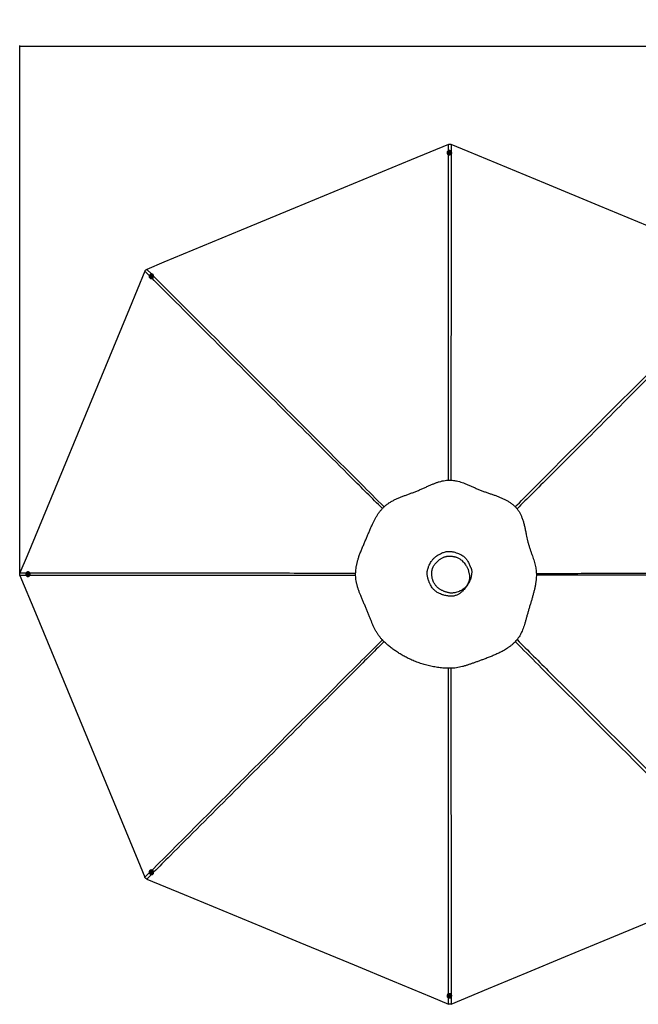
# Model space of a CAD drawing. Header units: millimetres. Extents: x 20 to 26059, y 28 to 17777.
# Tile 37 of 72: x 2197 to 7232, y 9764 to 17777. Entities that reach past the tile are written whole.
import ezdxf

# ---------------------------------------------------------------- set-up
doc = ezdxf.new("R2010")
doc.units = ezdxf.units.MM
doc.header["$LTSCALE"] = 2
doc.layers.add('COMPONENT_GEOMETRY', color=7, linetype='Continuous')
doc.styles.add('SLDTEXTSTYLE0', font='TXT', dxfattribs={"width": 0.75})
doc.dimstyles.new('SLDDIMSTYLE0', dxfattribs={"dimtxt": 150, "dimasz": 6.604, "dimexe": 0, "dimexo": 0.0625, "dimgap": 37.5, "dimtad": 0, "dimtih": 1, "dimtoh": 1, "dimdec": 0, "dimrnd": 1e-09, "dimzin": 12, "dimdsep": 46, "dimtxsty": 'SLDTEXTSTYLE0', "dimsah": 1, "dimcen": 0.09, "dimadec": 0, "dimazin": 3, "dimtfac": 1, "dimtdec": 0, "dimtofl": 0, "dimtmove": 0, "dimatfit": 3, "dimfxl": 1, "dimfrac": 2, "dimtolj": 1, "dimtzin": 12, "dimarcsym": 0})

# ---------------------------------------------------------------- blocks, each defined once
blk = doc.blocks.new('_D')
at = {"layer": 'COMPONENT_GEOMETRY', "color": 7}
for p, q in [((8742.9, 17777.2), (8697.2, 17777.2)), ((8697.2, 17777.2), (8697.2, 17539.1)), ((9454, 17777.2), (9499.7, 17777.2)), ((9499.7, 17777.2), (9499.7, 17539.1)), ((2197.2, 13286.2), (2197.2, 17567.6)), ((2197.2, 17561.2), (8621.2, 17561.2)), ((15999.8, 17561.2), (9575.8, 17561.2)), ((15999.8, 13309.5), (15999.8, 17567.6)), ((8697.2, 17539.1), (8742.9, 17539.1)), ((9499.7, 17539.1), (9454, 17539.1))]:
    blk.add_line(p, q, dxfattribs=at)
for points in [[(2197.2, 17561.2), (2203.8, 17560.2), (2203.8, 17562.2)], [(15999.8, 17561.2), (15993.1, 17562.2), (15993.1, 17560.2)]]:
    blk.add_solid(points, dxfattribs=at)
at = {"layer": 'COMPONENT_GEOMETRY', "color": 7, "char_height": 150, "attachment_point": 1, "style": 'SLDTEXTSTYLE0'}
for s, insert in [('22\'7.70"', (8742.9, 17732.5)), ('6901mm', (8689.3, 17508.1))]:
    blk.add_mtext(s, dxfattribs=dict(at, insert=insert))

msp = doc.modelspace()

# ---------------------------------------------------------------- linework, layer by layer
at = {"color": 8, "linetype": 'Continuous', "lineweight": 25}
for p, q in [((5686.46, 16710.32), (5686.45, 16762.15)), ((5707.69, 16762.15), (5707.68, 16706.57)), ((3251.76, 15694.73), (3216.3, 15730.18)), ((3231.32, 15745.2), (3268.67, 15707.83)), ((2199.35, 13275.05), (2249.62, 13275.04)), ((2249.46, 13253.82), (2199.35, 13253.81)), ((3216.3, 10798.68), (3251.71, 10834.08)), ((3268.66, 10821.02), (3231.32, 10783.67)), ((5686.45, 9766.72), (5686.46, 9818.51)), ((5707.68, 9822.34), (5707.69, 9766.72))]:
    msp.add_line(p, q, dxfattribs=at)
at = {"color": 7, "linetype": 'Continuous', "lineweight": 25}
for p, q in [((5675.42, 16695.07), (5675.41, 16693.66)), ((5684.72, 16695.33), (5684.72, 16695.03)), ((5690.77, 16697.46), (5692.74, 16700.07)), ((5692.26, 16694.59), (5690.77, 16697.46)), ((5691.16, 16696.72), (5691.75, 16697.51)), ((5691.75, 16697.51), (5692.74, 16698.81)), ((5695.71, 16694.33), (5692.26, 16694.59)), ((5692.74, 16700.07), (5696.19, 16699.81)), ((5692.74, 16698.81), (5692.74, 16700.07)), ((5692.74, 16698.81), (5694.46, 16698.68)), ((5694.46, 16698.68), (5696.19, 16698.55)), ((5697.68, 16696.94), (5695.71, 16694.33)), ((5696.19, 16699.81), (5697.68, 16696.94)), ((5696.19, 16698.55), (5696.19, 16699.81)), ((5696.19, 16698.55), (5696.93, 16697.12)), ((5696.93, 16697.12), (5697.29, 16696.43)), ((5703.72, 16694.94), (5703.72, 16695.25)), ((5713.01, 16693.49), (5713.02, 16694.9)), ((3255.12, 15676.95), (3256.11, 15675.95)), ((3261.5, 15683.72), (3261.71, 15683.5)), ((3263.82, 15692.74), (3266.44, 15695)), ((3264.27, 15689.51), (3263.82, 15692.74)), ((3264.7, 15691.86), (3263.82, 15692.74)), ((3267.35, 15688.53), (3264.27, 15689.51)), ((3264.7, 15691.86), (3266.01, 15692.99)), ((3264.93, 15690.24), (3264.7, 15691.86)), ((3265.07, 15689.25), (3264.93, 15690.24)), ((3266.01, 15692.99), (3267.33, 15694.11)), ((3266.44, 15695), (3269.52, 15694.02)), ((3267.33, 15694.11), (3266.44, 15695)), ((3267.33, 15694.11), (3268.87, 15693.63)), ((3269.97, 15690.79), (3267.35, 15688.53)), ((3268.87, 15693.63), (3269.61, 15693.39)), ((3269.52, 15694.02), (3269.97, 15690.79)), ((3275.19, 15696.9), (3274.98, 15697.11)), ((3282.78, 15702.45), (3281.79, 15703.45)), ((2258.59, 13262.95), (2258.85, 13266.4)), ((2261.2, 13260.98), (2258.59, 13262.95)), ((2259.85, 13262.95), (2258.59, 13262.95)), ((2258.85, 13266.4), (2261.72, 13267.88)), ((2260.1, 13266.4), (2258.85, 13266.4)), ((2259.85, 13262.95), (2259.98, 13264.68)), ((2261.15, 13261.96), (2259.85, 13262.95)), ((2259.98, 13264.68), (2260.1, 13266.4)), ((2260.1, 13266.4), (2261.54, 13267.14)), ((2261.95, 13261.36), (2261.15, 13261.96)), ((2264.07, 13262.46), (2261.2, 13260.98)), ((2261.54, 13267.14), (2262.23, 13267.5)), ((2261.72, 13267.88), (2264.33, 13265.91)), ((2263.67, 13273.93), (2263.36, 13273.93)), ((2263.36, 13254.93), (2263.67, 13254.93)), ((2265.07, 13283.23), (2263.67, 13283.23)), ((2263.67, 13245.63), (2265.07, 13245.63)), ((2264.33, 13265.91), (2264.07, 13262.46)), ((3256.11, 10852.91), (3255.12, 10851.92)), ((3261.71, 10845.36), (3261.5, 10845.14)), ((3263.66, 10836.65), (3264.64, 10839.72)), ((3264.54, 10837.54), (3263.66, 10836.65)), ((3265.91, 10834.02), (3263.66, 10836.65)), ((3264.54, 10837.54), (3265.03, 10839.07)), ((3265.67, 10836.22), (3264.54, 10837.54)), ((3264.64, 10839.72), (3267.88, 10840.17)), ((3265.03, 10839.07), (3265.26, 10839.81)), ((3266.8, 10834.91), (3265.67, 10836.22)), ((3266.8, 10834.91), (3265.91, 10834.02)), ((3269.15, 10834.47), (3265.91, 10834.02)), ((3268.42, 10835.14), (3266.8, 10834.91)), ((3267.88, 10840.17), (3270.14, 10837.55)), ((3269.41, 10835.28), (3268.42, 10835.14)), ((3270.14, 10837.55), (3269.15, 10834.47)), ((3274.98, 10831.75), (3275.19, 10831.97)), ((3281.79, 10825.41), (3282.78, 10826.41)), ((5675.41, 9835.21), (5675.42, 9833.8)), ((5684.72, 9833.84), (5684.72, 9833.53)), ((5690.77, 9831.92), (5692.75, 9834.53)), ((5692.25, 9829.06), (5690.77, 9831.92)), ((5691.51, 9831.75), (5691.16, 9832.43)), ((5692.25, 9830.31), (5691.51, 9831.75)), ((5692.25, 9830.31), (5692.25, 9829.06)), ((5693.97, 9830.18), (5692.25, 9830.31)), ((5695.7, 9828.8), (5692.25, 9829.06)), ((5692.75, 9834.53), (5696.2, 9834.27)), ((5695.7, 9830.05), (5693.97, 9830.18)), ((5697.68, 9831.41), (5695.7, 9828.8)), ((5696.69, 9831.36), (5695.7, 9830.05)), ((5695.7, 9830.05), (5695.7, 9828.8)), ((5696.2, 9834.27), (5697.68, 9831.41)), ((5697.29, 9832.16), (5696.69, 9831.36)), ((5703.72, 9833.62), (5703.72, 9833.92)), ((5713.02, 9833.96), (5713.01, 9835.37))]:
    msp.add_line(p, q, dxfattribs=at)
at = {"color": 7, "linetype": 'Continuous', "lineweight": 25, "flags": 128}
for points in [[(5686.45, 16762.15), (5381.86, 16635.98), (5067.79, 16505.89), (4753.71, 16375.79), (4439.63, 16245.7), (3999.6, 16063.43), (3685.53, 15933.34), (3371.45, 15803.24), (3231.32, 15745.2)], [(8160.96, 15745.97), (7856.38, 15872.13), (7542.3, 16002.22), (7228.22, 16132.32), (6914.15, 16262.41), (6475.97, 16443.91), (6161.89, 16574.01), (5847.82, 16704.1), (5707.69, 16762.15)], [(5712.48, 16699.05), (5711.26, 16702.24), (5709.38, 16705.14), (5706.92, 16707.66), (5703.98, 16709.68), (5700.65, 16711.15), (5697.08, 16711.99), (5693.4, 16712.18), (5689.76, 16711.7), (5686.28, 16710.59), (5683.11, 16708.87), (5680.36, 16706.63), (5678.15, 16703.93), (5676.55, 16700.89), (5675.64, 16697.62), (5675.43, 16694.26), (5675.95, 16690.92), (5677.17, 16687.73), (5679.05, 16684.83), (5681.51, 16682.31), (5684.45, 16680.29), (5687.78, 16678.82), (5691.35, 16677.98), (5695.03, 16677.79), (5698.67, 16678.27), (5702.15, 16679.38), (5705.32, 16681.1), (5708.07, 16683.34), (5710.28, 16686.04), (5711.88, 16689.08), (5712.8, 16692.35), (5713, 16695.71), (5712.48, 16699.05)], [(5694.98, 16703.96), (5692.4, 16703.83), (5689.95, 16703.06), (5687.82, 16701.72), (5686.16, 16699.91), (5685.1, 16697.75), (5684.72, 16695.41), (5685.04, 16693.06), (5686.04, 16690.87), (5687.65, 16689.02), (5689.74, 16687.62), (5692.17, 16686.8), (5694.75, 16686.61), (5697.29, 16687.06), (5699.6, 16688.12), (5701.51, 16689.71), (5702.88, 16691.72), (5703.61, 16693.99), (5703.64, 16696.36), (5702.98, 16698.65), (5701.66, 16700.69), (5699.79, 16702.33), (5697.51, 16703.44), (5694.98, 16703.96)], [(5694.61, 16701.53), (5692.77, 16701.34), (5691.15, 16700.52), (5690, 16699.19), (5689.49, 16697.56), (5689.7, 16695.87), (5690.61, 16694.39), (5692.06, 16693.33), (5693.84, 16692.87), (5695.68, 16693.06), (5697.3, 16693.89), (5698.45, 16695.22), (5698.96, 16696.85), (5698.75, 16698.53), (5697.84, 16700.01), (5696.39, 16701.07), (5694.61, 16701.53)], [(3216.3, 15730.18), (3090.14, 15425.59), (2960.04, 15111.52), (2829.95, 14797.44), (2699.86, 14483.36), (2517.59, 14043.33), (2387.49, 13729.26), (2257.4, 13415.18), (2199.35, 13275.05)], [(3278.49, 15705.99), (3275.37, 15707.38), (3271.99, 15708.11), (3268.48, 15708.15), (3264.96, 15707.5), (3261.57, 15706.19), (3258.45, 15704.26), (3255.72, 15701.79), (3253.47, 15698.88), (3251.8, 15695.63), (3250.77, 15692.17), (3250.42, 15688.64), (3250.76, 15685.17), (3251.79, 15681.89), (3253.45, 15678.93), (3255.69, 15676.4), (3258.42, 15674.41), (3261.53, 15673.02), (3264.91, 15672.29), (3268.43, 15672.25), (3271.95, 15672.89), (3275.33, 15674.21), (3278.45, 15676.14), (3281.19, 15678.61), (3283.43, 15681.52), (3285.1, 15684.77), (3286.13, 15688.22), (3286.48, 15691.76), (3286.14, 15695.23), (3285.12, 15698.51), (3283.46, 15701.47), (3281.22, 15704), (3278.49, 15705.99)], [(3256.11, 15675.95), (3256.68, 15675.41), (3259.41, 15673.41), (3262.52, 15672.02), (3265.9, 15671.29), (3269.42, 15671.25), (3272.94, 15671.9), (3276.32, 15673.21), (3279.44, 15675.14), (3282.18, 15677.61), (3284.42, 15680.52), (3286.09, 15683.77), (3287.12, 15687.23), (3287.47, 15690.76), (3287.13, 15694.23), (3286.11, 15697.51), (3284.45, 15700.47), (3282.78, 15702.45)], [(3262.65, 15697.09), (3260.92, 15695.17), (3259.72, 15692.9), (3259.16, 15690.45), (3259.28, 15687.99), (3260.05, 15685.71), (3261.44, 15683.78), (3263.33, 15682.34), (3265.58, 15681.51), (3268.03, 15681.33), (3270.5, 15681.83), (3272.79, 15682.96), (3274.75, 15684.65), (3276.23, 15686.76), (3277.11, 15689.15), (3277.34, 15691.63), (3276.89, 15694.02), (3275.8, 15696.14), (3274.15, 15697.84), (3272.06, 15698.99), (3269.68, 15699.5), (3267.2, 15699.34), (3264.8, 15698.51), (3262.65, 15697.09)], [(3264.1, 15695.1), (3262.94, 15693.66), (3262.38, 15691.94), (3262.5, 15690.18), (3263.3, 15688.67), (3264.64, 15687.63), (3266.33, 15687.22), (3268.1, 15687.5), (3269.69, 15688.43), (3270.85, 15689.87), (3271.42, 15691.6), (3271.29, 15693.35), (3270.49, 15694.86), (3269.15, 15695.9), (3267.46, 15696.32), (3265.69, 15696.03), (3264.1, 15695.1)], [(2199.35, 13253.81), (2325.52, 12949.23), (2455.61, 12635.15), (2585.71, 12321.07), (2715.8, 12007), (2898.07, 11566.97), (3028.16, 11252.89), (3158.26, 10938.81), (3216.3, 10798.68)], [(2259.6, 13282.7), (2256.41, 13281.48), (2253.5, 13279.61), (2250.99, 13277.15), (2248.96, 13274.21), (2247.49, 13270.88), (2246.65, 13267.32), (2246.46, 13263.64), (2246.94, 13259.99), (2248.05, 13256.51), (2249.77, 13253.34), (2252.02, 13250.59), (2254.72, 13248.37), (2257.76, 13246.77), (2261.03, 13245.85), (2264.4, 13245.65), (2267.74, 13246.17), (2270.93, 13247.38), (2273.83, 13249.26), (2276.35, 13251.71), (2278.38, 13254.66), (2279.84, 13257.98), (2280.69, 13261.55), (2280.88, 13265.23), (2280.4, 13268.88), (2279.29, 13272.36), (2277.57, 13275.53), (2275.32, 13278.28), (2272.62, 13280.49), (2269.58, 13282.09), (2266.31, 13283.01), (2262.94, 13283.22), (2259.6, 13282.7)], [(2254.69, 13265.21), (2254.82, 13262.62), (2255.58, 13260.17), (2256.93, 13258.04), (2258.74, 13256.38), (2260.91, 13255.32), (2263.25, 13254.93), (2265.6, 13255.25), (2267.79, 13256.25), (2269.64, 13257.86), (2271.04, 13259.95), (2271.86, 13262.38), (2272.05, 13264.95), (2271.6, 13267.49), (2270.54, 13269.81), (2268.95, 13271.72), (2266.94, 13273.09), (2264.66, 13273.83), (2262.29, 13273.86), (2260, 13273.2), (2257.96, 13271.88), (2256.32, 13270.01), (2255.2, 13267.73), (2254.69, 13265.21)], [(2257.13, 13264.82), (2257.32, 13262.98), (2258.15, 13261.36), (2259.48, 13260.21), (2261.11, 13259.7), (2262.8, 13259.91), (2264.28, 13260.81), (2265.33, 13262.26), (2265.8, 13264.05), (2265.61, 13265.89), (2264.78, 13267.51), (2263.45, 13268.66), (2261.82, 13269.17), (2260.13, 13268.95), (2258.65, 13268.05), (2257.59, 13266.6), (2257.13, 13264.82)], [(2265.07, 13245.63), (2265.8, 13245.65), (2269.14, 13246.17), (2272.33, 13247.38), (2275.24, 13249.26), (2277.76, 13251.71), (2279.78, 13254.66), (2281.25, 13257.98), (2282.09, 13261.55), (2282.28, 13265.23), (2281.81, 13268.88), (2280.69, 13272.36), (2278.97, 13275.53), (2276.72, 13278.28), (2274.03, 13280.49), (2270.98, 13282.09), (2267.71, 13283.01), (2265.07, 13283.23)], [(3252.66, 10848.7), (3251.26, 10845.59), (3250.53, 10842.21), (3250.49, 10838.7), (3251.14, 10835.18), (3252.45, 10831.8), (3254.38, 10828.68), (3256.84, 10825.95), (3259.76, 10823.7), (3263.01, 10822.03), (3266.47, 10821), (3270, 10820.64), (3273.48, 10820.98), (3276.76, 10822), (3279.72, 10823.66), (3282.25, 10825.9), (3284.25, 10828.62), (3285.64, 10831.74), (3286.37, 10835.12), (3286.42, 10838.63), (3285.77, 10842.15), (3284.46, 10845.53), (3282.53, 10848.65), (3280.06, 10851.38), (3277.15, 10853.63), (3273.9, 10855.3), (3270.44, 10856.33), (3266.9, 10856.69), (3263.43, 10856.35), (3260.15, 10855.33), (3257.19, 10853.67), (3254.66, 10851.43), (3252.66, 10848.7)], [(3282.78, 10826.41), (3283.24, 10826.9), (3285.24, 10829.62), (3286.63, 10832.73), (3287.36, 10836.11), (3287.41, 10839.63), (3286.76, 10843.14), (3285.45, 10846.53), (3283.52, 10849.65), (3281.05, 10852.38), (3278.14, 10854.63), (3274.89, 10856.3), (3271.43, 10857.33), (3267.9, 10857.68), (3264.42, 10857.34), (3261.14, 10856.32), (3258.18, 10854.66), (3256.11, 10852.91)], [(3261.55, 10832.87), (3263.47, 10831.13), (3265.75, 10829.94), (3268.2, 10829.38), (3270.66, 10829.49), (3272.94, 10830.27), (3274.87, 10831.65), (3276.31, 10833.54), (3277.15, 10835.79), (3277.33, 10838.24), (3276.83, 10840.7), (3275.7, 10843), (3274.01, 10844.96), (3271.9, 10846.43), (3269.51, 10847.32), (3267.03, 10847.55), (3264.64, 10847.1), (3262.51, 10846.01), (3260.81, 10844.36), (3259.66, 10842.27), (3259.15, 10839.9), (3259.31, 10837.42), (3260.13, 10835.02), (3261.55, 10832.87)], [(3263.55, 10834.31), (3264.99, 10833.14), (3266.72, 10832.58), (3268.48, 10832.71), (3269.99, 10833.5), (3271.04, 10834.84), (3271.45, 10836.53), (3271.17, 10838.3), (3270.24, 10839.89), (3268.8, 10841.05), (3267.07, 10841.62), (3265.31, 10841.49), (3263.8, 10840.7), (3262.76, 10839.35), (3262.34, 10837.67), (3262.62, 10835.9), (3263.55, 10834.31)], [(3231.32, 10783.67), (3535.91, 10657.5), (3849.98, 10527.41), (4164.06, 10397.31), (4478.14, 10267.22), (4918.17, 10084.95), (5232.24, 9954.86), (5546.32, 9824.76), (5686.45, 9766.72)], [(5707.69, 9766.72), (6012.27, 9892.88), (6326.35, 10022.98), (6640.43, 10153.07), (6954.5, 10283.17), (7394.53, 10465.43), (7708.61, 10595.53), (8022.69, 10725.62), (8160.96, 10782.9)], [(5675.95, 9829.81), (5677.16, 9826.63), (5679.03, 9823.72), (5681.49, 9821.21), (5684.43, 9819.18), (5687.75, 9817.72), (5691.32, 9816.88), (5695, 9816.69), (5698.65, 9817.16), (5702.13, 9818.27), (5705.3, 9819.99), (5708.05, 9822.24), (5710.27, 9824.93), (5711.87, 9827.97), (5712.79, 9831.24), (5713, 9834.61), (5712.49, 9837.95), (5711.27, 9841.13), (5709.4, 9844.04), (5706.95, 9846.55), (5704, 9848.58), (5700.68, 9850.04), (5697.11, 9850.88), (5693.43, 9851.07), (5689.78, 9850.6), (5686.31, 9849.48), (5683.13, 9847.77), (5680.38, 9845.52), (5678.16, 9842.82), (5676.56, 9839.79), (5675.64, 9836.52), (5675.43, 9833.15), (5675.95, 9829.81)], [(5693.44, 9824.91), (5696.02, 9825.04), (5698.47, 9825.8), (5700.6, 9827.14), (5702.26, 9828.96), (5703.33, 9831.12), (5703.72, 9833.46), (5703.4, 9835.81), (5702.4, 9837.99), (5700.8, 9839.85), (5698.71, 9841.24), (5696.28, 9842.06), (5693.7, 9842.25), (5691.16, 9841.8), (5688.85, 9840.74), (5686.93, 9839.15), (5685.56, 9837.14), (5684.82, 9834.87), (5684.79, 9832.5), (5685.45, 9830.22), (5686.76, 9828.18), (5688.63, 9826.54), (5690.91, 9825.42), (5693.44, 9824.91)], [(5693.83, 9827.33), (5695.68, 9827.52), (5697.3, 9828.35), (5698.45, 9829.68), (5698.96, 9831.31), (5698.75, 9832.99), (5697.85, 9834.48), (5696.4, 9835.53), (5694.62, 9836), (5692.77, 9835.8), (5691.15, 9834.98), (5690, 9833.65), (5689.49, 9832.02), (5689.7, 9830.33), (5690.6, 9828.85), (5692.05, 9827.8), (5693.83, 9827.33)]]:
    msp.add_lwpolyline(points, dxfattribs=at)
at = {"color": 7, "linetype": 'Continuous', "lineweight": 25}
for centre, radius, start, end in [((5692.7, 16694.04), 17.3, 181.252047, 248.496959), ((5694.22, 16695.65), 9.52, 183.735355, 355.754083), ((5693.83, 16695.92), 2.62, 142.72707, 167.584316), ((5694.19, 16695.59), 3.1, 85.001005, 141.854681), ((5694.29, 16695.68), 3.01, 28.639922, 86.707849), ((5694.65, 16695.93), 2.57, 8.254646, 27.484569), ((5696.48, 16693.72), 16.53, 312.46295, 359.207183), ((3267.99, 15690.67), 9.52, 228.782347, 40.855378), ((3268.01, 15690.61), 3.1, 130.005439, 186.871172), ((3267.53, 15690.59), 2.62, 187.734809, 212.71455), ((3268.02, 15690.74), 3.01, 73.606816, 131.701221), ((3268.09, 15691.17), 2.57, 53.194153, 72.45788), ((2263.07, 13264.41), 3.1, 175.012502, 231.863461), ((2262.98, 13264.5), 3.01, 118.572402, 176.702589), ((2262.74, 13264.05), 2.62, 232.717729, 257.861805), ((2262.72, 13264.86), 2.57, 98.239214, 117.422897), ((2263.01, 13264.43), 9.52, 273.952877, 86.047123), ((3267.99, 10838.2), 9.52, 319.146124, 131.21615), ((3267.91, 10838.22), 3, 163.556684, 221.711224), ((3267.48, 10838.3), 2.57, 143.363067, 162.399973), ((3268.05, 10838.22), 3.11, 220.018165, 276.83619), ((3268.07, 10837.74), 2.62, 277.685884, 302.939963), ((5692.61, 9834.89), 17.2, 111.289357, 178.961637), ((5694.22, 9833.22), 9.52, 4.24805, 176.262512), ((5693.79, 9832.93), 2.57, 188.493212, 207.402549), ((5694.14, 9833.18), 3, 208.568958, 266.72221), ((5694.24, 9833.28), 3.11, 265.019219, 321.80522), ((5694.6, 9832.95), 2.62, 322.657805, 347.902695), ((5696.52, 9835.16), 16.49, 0.72884, 47.601026)]:
    msp.add_arc(centre, radius, start, end, dxfattribs=at)
for points, knots in [([(5686.45, 16762.15), (5686.78, 16762.28), (5688.54, 16762.98), (5691.9, 16763.95), (5696.72, 16764.49), (5701.77, 16764.07), (5705.44, 16763.05), (5707.38, 16762.27), (5707.69, 16762.15)], [0, 0, 0, 0, 0.0487424, 0.2609758, 0.4793563, 0.7122289, 0.9539189, 1, 1, 1, 1]), ([(3216.3, 15730.18), (3216.45, 15730.53), (3217.23, 15732.36), (3219.01, 15735.49), (3222.16, 15739.37), (3226.19, 15742.66), (3229.46, 15744.42), (3231.21, 15745.15), (3231.32, 15745.2)], [0, 0, 0, 0, 0.0530565, 0.2728854, 0.4925364, 0.7381047, 0.9839564, 1, 1, 1, 1]), ([(5952, 13946.51), (5942.87, 13950.16), (5924.65, 13957.43), (5897.97, 13969.17), (5871.72, 13980.94), (5845.7, 13992.45), (5821.1, 14002.68), (5797.71, 14011.44), (5775.46, 14018.6), (5754.68, 14023.93), (5735.47, 14027.51), (5718, 14029.64), (5700.33, 14030.51), (5680.54, 14030.06), (5658.74, 14027.83), (5635.21, 14023.43), (5612.03, 14017.37), (5589.19, 14009.97), (5566.64, 14001.5), (5542.79, 13991.6), (5517.55, 13980.4), (5490.74, 13968.13), (5463.63, 13955.83), (5436.08, 13943.91), (5408.62, 13933.07), (5381.57, 13923.02), (5355.1, 13913.45), (5328.74, 13903.86), (5302.58, 13893.95), (5276.74, 13883.39), (5251.34, 13871.88), (5226.55, 13859.06), (5203.5, 13845.14), (5182.39, 13830.08), (5163.42, 13814.04), (5146.04, 13796.47), (5130.16, 13777.71), (5115.66, 13757.95), (5102.36, 13737.32), (5090.09, 13715.98), (5078.67, 13694.06), (5067.18, 13670.1), (5055.53, 13644.07), (5043.54, 13615.91), (5031.59, 13587.24), (5019.43, 13558.29), (5006.76, 13528.95), (4993.97, 13499.3), (4981.33, 13469.25), (4969.33, 13439.13), (4959.08, 13410.94), (4950.61, 13384.64), (4943.84, 13360.26), (4938.27, 13335.58), (4934.45, 13312.61), (4932.18, 13291.52), (4931.16, 13272.43), (4931.23, 13253.36), (4932.65, 13232.3), (4935.79, 13209.36), (4940.89, 13184.75), (4947.37, 13160.59), (4954.95, 13136.84), (4963.39, 13113.42), (4973.08, 13088.69), (4983.95, 13062.59), (4995.85, 13034.98), (5007.82, 13007.31), (5019.53, 12979.61), (5030.62, 12952.16), (5041.21, 12925.45), (5051.47, 12899.75), (5061.62, 12875.14), (5071.91, 12851.54), (5082.56, 12828.87), (5093.82, 12807.07), (5105.89, 12786.14), (5118.99, 12766.13), (5133.26, 12747.15), (5151.31, 12726.63), (5173.81, 12705.26), (5199.97, 12682.26), (5227.51, 12660.42), (5256.3, 12639.65), (5286.43, 12619.96), (5317.79, 12601.45), (5351.99, 12583.28), (5388.98, 12565.87), (5428.82, 12549.59), (5469.57, 12535.37), (5511.15, 12523.26), (5553.49, 12513.4), (5589.29, 12507.14), (5618.2, 12503.36), (5640.04, 12501.16), (5661.99, 12499.62), (5683.88, 12498.77), (5705.49, 12498.58), (5728.15, 12499.9), (5751.72, 12502.81), (5776.22, 12507.35), (5800.33, 12513.07), (5824.17, 12519.74), (5847.92, 12527.18), (5871.76, 12535.25), (5895.87, 12543.82), (5920.39, 12552.77), (5945.36, 12561.91), (5972.73, 12571.92), (6002.28, 12582.94), (6033.86, 12595.25), (6065.39, 12608.4), (6092.26, 12620.7), (6114.64, 12631.91), (6132.65, 12641.64), (6150.68, 12652.22), (6168.7, 12663.83), (6186.66, 12676.65), (6204.38, 12690.83), (6220.83, 12705.78), (6235.85, 12721.25), (6249.29, 12737.2), (6261.35, 12754.51), (6272.17, 12772.91), (6281.8, 12792.26), (6290.4, 12812.4), (6298.18, 12833.26), (6305.66, 12855.81), (6312.96, 12880.12), (6320.29, 12906.23), (6327.63, 12933.08), (6335.33, 12960.46), (6343.46, 12988.02), (6351.73, 13015.52), (6359.96, 13042.82), (6367.97, 13069.95), (6375.57, 13096.95), (6382.59, 13123.9), (6388.87, 13150.86), (6394.2, 13177.9), (6398.38, 13205.03), (6400.92, 13229.54), (6402.1, 13251.31), (6402.35, 13270.27), (6401.31, 13289.14), (6398.98, 13307.77), (6395.35, 13327.65), (6390.31, 13348.65), (6383.94, 13370.7), (6376.91, 13392.41), (6369.15, 13414.9), (6360.87, 13438.31), (6352.35, 13462.78), (6344.29, 13487.41), (6337.02, 13512.2), (6330.82, 13536.97), (6325.39, 13561.39), (6319.86, 13588.32), (6314.09, 13617.34), (6307.63, 13648.11), (6300.58, 13677.45), (6292.45, 13705.51), (6283.28, 13730.86), (6273.03, 13753.56), (6261.84, 13773.68), (6248.94, 13792.46), (6234.31, 13809.65), (6218.29, 13825.28), (6199.99, 13840.33), (6179.37, 13854.52), (6156.53, 13867.73), (6132.91, 13879.45), (6108.65, 13890), (6083.81, 13899.7), (6058.44, 13908.89), (6032.54, 13917.84), (6006.1, 13926.89), (5979.12, 13936.27), (5961.1, 13943.08), (5952, 13946.51)], [0, 0, 0, 0, 0.0062079, 0.0123847, 0.0185275, 0.0246372, 0.0307136, 0.0357515, 0.0407647, 0.0457516, 0.0494761, 0.0531858, 0.0568886, 0.0606336, 0.0656625, 0.0707159, 0.0757949, 0.0808976, 0.0860265, 0.0911809, 0.0973971, 0.1036484, 0.1099363, 0.116261, 0.1226055, 0.1285507, 0.1344957, 0.1404391, 0.1463799, 0.1523162, 0.1582479, 0.1641727, 0.1700884, 0.1753383, 0.1805792, 0.1857567, 0.1909068, 0.1960997, 0.2013354, 0.2066101, 0.2119258, 0.2172802, 0.2237536, 0.2302781, 0.2368554, 0.2434816, 0.2500953, 0.257012, 0.2639405, 0.2708741, 0.2778026, 0.2832351, 0.2886523, 0.294047, 0.2994131, 0.303457, 0.3074802, 0.3114793, 0.3154719, 0.3208122, 0.32617, 0.3315397, 0.3369132, 0.3422866, 0.3476539, 0.3540791, 0.3604808, 0.3668553, 0.3731968, 0.379444, 0.385547, 0.3914459, 0.3971495, 0.4026894, 0.4080894, 0.4133727, 0.4185521, 0.423644, 0.4286621, 0.4336209, 0.4408799, 0.4482224, 0.4556009, 0.4630516, 0.4706144, 0.478305, 0.4860229, 0.4950456, 0.5040918, 0.5131652, 0.5222698, 0.5314085, 0.540585, 0.5451896, 0.5498053, 0.5544326, 0.5590731, 0.5636265, 0.5680646, 0.5733929, 0.5787174, 0.5840504, 0.5894025, 0.5947854, 0.6002096, 0.6056867, 0.6112314, 0.6168532, 0.6225079, 0.6296062, 0.636771, 0.6440355, 0.6514438, 0.6557602, 0.6601503, 0.6646266, 0.669204, 0.6739001, 0.6787296, 0.6836315, 0.6879634, 0.6923325, 0.6967724, 0.7013023, 0.7059222, 0.710634, 0.7154345, 0.7203229, 0.7260147, 0.7318156, 0.7377239, 0.743736, 0.7497899, 0.7558437, 0.7618906, 0.7679227, 0.7739342, 0.7799172, 0.7858631, 0.7917629, 0.7976083, 0.8033903, 0.807398, 0.8113778, 0.8153479, 0.8193167, 0.8232851, 0.8282375, 0.8331799, 0.8381049, 0.843009, 0.8485831, 0.8541205, 0.8596181, 0.8650715, 0.8704442, 0.8757132, 0.8808802, 0.8878858, 0.894593, 0.9010551, 0.9073121, 0.9133951, 0.9183508, 0.923216, 0.9280042, 0.9327336, 0.93743, 0.9421128, 0.9477263, 0.9533461, 0.9589832, 0.9646483, 0.9703546, 0.9761134, 0.9819397, 0.9878499, 0.9938627, 1, 1, 1, 1]), ([(5856.17, 13201.51), (5856.17, 13201.51), (5854.99, 13198.94), (5852.27, 13193.98), (5847.31, 13185.45), (5841.5, 13176.28), (5834.09, 13165.47), (5825.12, 13153.46), (5813.8, 13140.45), (5802.6, 13128.67), (5792.06, 13119.03), (5783.33, 13112.01), (5774.22, 13105.53), (5764.66, 13099.72), (5753.46, 13094.05), (5741.83, 13090.04), (5729.12, 13086.82), (5715.52, 13084.94), (5702.74, 13084.85), (5691.1, 13086.19), (5679.33, 13087.59), (5664.71, 13090.11), (5650.22, 13093.57), (5635.38, 13098.12), (5621.94, 13103.21), (5608.1, 13109.7), (5596.77, 13116.11), (5584.92, 13123.97), (5574.79, 13131.85), (5565.81, 13140.55), (5557.92, 13149.51), (5549.13, 13161.55), (5541.13, 13175.54), (5535.14, 13188.31), (5530.76, 13198.77), (5526.61, 13209.48), (5522.91, 13219.98), (5519.32, 13231.59), (5516.69, 13241.9), (5514.68, 13252.44), (5513.51, 13261.21), (5512.94, 13270.33), (5513.35, 13281.89), (5515.14, 13293.54), (5518.62, 13307.53), (5522.65, 13319.49), (5528.21, 13333.1), (5534.11, 13346), (5541.59, 13360.28), (5549.01, 13372.02), (5556.65, 13382.21), (5563.81, 13390.4), (5573.07, 13399.13), (5583.56, 13407.83), (5596.44, 13417.13), (5609.35, 13425.1), (5623, 13432.37), (5634.31, 13437.63), (5642.23, 13440.64), (5645.04, 13441.7)], [0, 0, 0, 0, 0.0000002, 0.0116676, 0.0233733, 0.0408005, 0.0565281, 0.0775394, 0.1026604, 0.1277965, 0.1447324, 0.1617341, 0.174128, 0.1910023, 0.2080053, 0.2259299, 0.2417116, 0.2621226, 0.2825239, 0.2943203, 0.3105163, 0.3315055, 0.3555987, 0.3720222, 0.3956215, 0.4149179, 0.4351491, 0.4493644, 0.4736643, 0.4880446, 0.5009675, 0.5229548, 0.5495293, 0.5674488, 0.581236, 0.5963878, 0.6148888, 0.6272614, 0.6466236, 0.6588772, 0.671631, 0.6831518, 0.6966022, 0.7193718, 0.7317029, 0.7561971, 0.7714569, 0.7924738, 0.8147632, 0.8380469, 0.8498109, 0.8674098, 0.8829404, 0.9023109, 0.9237154, 0.948527, 0.9649795, 0.9875843, 1, 1, 1, 1]), ([(5656.79, 13405.96), (5654.61, 13405.19), (5650.02, 13403.56), (5641.77, 13400), (5632.82, 13395.38), (5623.49, 13389.69), (5615.29, 13384.01), (5606.39, 13377.13), (5598.43, 13370.25), (5591.22, 13363.26), (5585.65, 13357.37), (5579.4, 13350.12), (5572.27, 13340.74), (5565.32, 13329.58), (5560.01, 13318.47), (5556.36, 13308.32), (5553.95, 13299.4), (5552.28, 13290.86), (5551.01, 13281.13), (5550.38, 13266.99), (5551.48, 13251.58), (5553.73, 13236.2), (5556.4, 13224.57), (5559.51, 13214.82), (5563.33, 13205.18), (5568.39, 13194.69), (5575.12, 13183.65), (5581.81, 13174.42), (5588.35, 13166.67), (5596.27, 13158.65), (5605.26, 13150.84), (5615.41, 13143.46), (5624.51, 13137.81), (5633.72, 13132.79), (5642.28, 13128.68), (5651.01, 13124.98), (5659.24, 13121.87), (5668.34, 13118.8), (5678.37, 13115.9), (5689.3, 13113.22), (5699.98, 13111.33), (5709.74, 13110.81), (5720.47, 13111.07), (5732.71, 13112.58), (5748.22, 13116.29), (5764.23, 13121.27), (5778.54, 13127.26), (5789.97, 13133.01), (5799.49, 13138.49), (5808.32, 13144.37), (5815.69, 13150.18), (5820.11, 13154.23), (5825.77, 13159.67), (5832.01, 13166.52), (5839.89, 13177.6), (5844.96, 13186.77), (5848.22, 13194.7), (5849.97, 13200.08), (5852.36, 13205.05), (5854.54, 13209.89), (5856.08, 13215.14), (5856.93, 13220.68), (5857.77, 13228.19), (5859.21, 13236.6), (5859.36, 13245.53), (5858.44, 13253.04), (5856.8, 13261.32), (5854.71, 13270.01), (5852.25, 13280.09), (5849.67, 13290.11), (5847.52, 13300.32), (5844.22, 13309.94), (5838.79, 13318.9), (5832.52, 13330), (5824.04, 13342.6), (5814.49, 13355.07), (5804.41, 13366.88), (5794.49, 13377.88), (5784.01, 13386.43), (5773.76, 13392.96), (5763.26, 13398.39), (5752.14, 13402.84), (5741.69, 13405.96), (5732.3, 13408.19), (5722.63, 13409.92), (5711.19, 13411.35), (5699.88, 13412.15), (5687.4, 13412.27), (5675.97, 13410.94), (5665.31, 13408.65), (5659.42, 13406.79), (5656.79, 13405.96)], [0, 0, 0, 0, 0.0072769, 0.0153261, 0.0282799, 0.0389769, 0.0497115, 0.0596846, 0.0743852, 0.0828309, 0.0912928, 0.0999188, 0.1129746, 0.1283573, 0.1412447, 0.1516782, 0.1623005, 0.170311, 0.1790624, 0.1931784, 0.2148322, 0.2275921, 0.2421158, 0.252362, 0.2597959, 0.2747641, 0.2889777, 0.3004511, 0.3106379, 0.3208861, 0.3359308, 0.348073, 0.3603781, 0.3696419, 0.3810884, 0.390283, 0.3995036, 0.4087864, 0.4205389, 0.4323559, 0.4442236, 0.4546542, 0.4630732, 0.4780185, 0.4933647, 0.5132557, 0.5307849, 0.5421459, 0.5535448, 0.5653778, 0.5755322, 0.5830881, 0.5842617, 0.6002735, 0.6121848, 0.6270423, 0.6331166, 0.6391991, 0.6448305, 0.6504541, 0.6559053, 0.6620205, 0.6681556, 0.6797561, 0.6888392, 0.6961877, 0.7035451, 0.7154108, 0.724334, 0.7362357, 0.7480006, 0.7572028, 0.7681134, 0.7808687, 0.7973977, 0.8158805, 0.8303244, 0.8462918, 0.8624756, 0.8727227, 0.8845362, 0.8996618, 0.9103452, 0.9188819, 0.9300466, 0.9412456, 0.9552026, 0.9657152, 0.9805395, 0.9913156, 1, 1, 1, 1]), ([(5645.04, 13441.7), (5650.78, 13443.6), (5660.57, 13446.85), (5674.95, 13449.62), (5686.92, 13450.82), (5698.12, 13450.73), (5709.03, 13449.7), (5722.52, 13447.56), (5736.66, 13444.21), (5752.98, 13439.2), (5769.54, 13433.09), (5787.53, 13424.79), (5801.97, 13416.05), (5812.7, 13407.85), (5820.47, 13400.94), (5827.71, 13393.05), (5834.48, 13383.92), (5841.88, 13373.08), (5849.15, 13360.82), (5856.04, 13347.07), (5860.01, 13337.59), (5861.86, 13332.79), (5861.86, 13332.79)], [0, 0, 0, 0, 0.0673759, 0.1150683, 0.1632077, 0.2015034, 0.2398199, 0.2854613, 0.3540083, 0.4019316, 0.4761468, 0.5508664, 0.6227742, 0.6641607, 0.7014917, 0.7387876, 0.7834619, 0.828296, 0.8852874, 0.9425117, 0.9999996, 1, 1, 1, 1]), ([(5861.86, 13332.79), (5861.86, 13332.79), (5862.33, 13331.36), (5863.61, 13327.8), (5866, 13322.23), (5869.07, 13315.85), (5872.16, 13308.79), (5874.64, 13300.94), (5875.78, 13293.64), (5876.18, 13286.87), (5876.12, 13281.01), (5875.66, 13274.5), (5874.95, 13268.45), (5873.8, 13260.54), (5872.26, 13252.19), (5870.75, 13243.69), (5869.84, 13237.55), (5868.79, 13231.93), (5867.35, 13226.66), (5864.38, 13219.65), (5860.47, 13213.14), (5857.62, 13206.46), (5856.43, 13202.89), (5856.17, 13201.51), (5856.17, 13201.51)], [0, 0, 0, 0, 0.0000009, 0.032977, 0.0826354, 0.1324853, 0.1877333, 0.2512116, 0.312133, 0.3486224, 0.3993732, 0.4403122, 0.4916949, 0.5330642, 0.6160446, 0.6783272, 0.7222879, 0.7516382, 0.803388, 0.8412828, 0.9181449, 0.9690466, 0.9999991, 1, 1, 1, 1]), ([(2199.35, 13253.81), (2198.58, 13256.07), (2197.53, 13259.14), (2197.1, 13263.91), (2197.27, 13267.92), (2198.14, 13271.88), (2199.03, 13274.21), (2199.35, 13275.05)], [0, 0, 0, 0, 0.3261569, 0.4447437, 0.6569461, 0.8759441, 1, 1, 1, 1]), ([(3231.32, 10783.67), (3229.18, 10784.71), (3226.26, 10786.14), (3222.56, 10789.22), (3219.86, 10792.19), (3217.67, 10795.6), (3216.67, 10797.86), (3216.3, 10798.68)], [0, 0, 0, 0, 0.3261716, 0.4447638, 0.6602889, 0.8759385, 1, 1, 1, 1]), ([(5707.69, 9766.72), (5705.43, 9765.94), (5702.36, 9764.89), (5697.59, 9764.46), (5693.58, 9764.63), (5689.62, 9765.5), (5687.29, 9766.39), (5686.45, 9766.72)], [0, 0, 0, 0, 0.3261569, 0.4447437, 0.6569461, 0.8759441, 1, 1, 1, 1])]:
    msp.add_open_spline(points, degree=3, knots=knots, dxfattribs=at)
at = {"color": 8, "linetype": 'Continuous', "lineweight": 25}
for points, knots in [([(5687.71, 14030.02), (5687.53, 14149.1), (5686.98, 14502.19), (5686.69, 15323.42), (5686.52, 16087.1), (5686.47, 16616.73), (5686.46, 16678.25)], [0, 0, 0, 0, 0.1349112, 0.4000436, 0.9303111, 1, 1, 1, 1]), ([(5707.67, 16681.96), (5707.63, 16299.33), (5707.57, 15710.72), (5707.3, 14916.14), (5707.07, 14414.76), (5706.58, 14119.41), (5706.43, 14030)], [0, 0, 0, 0, 0.4328211, 0.6658336, 0.8988461, 1, 1, 1, 1]), ([(6230.35, 13813.04), (6319.7, 13902.74), (6568.98, 14153.01), (7139.1, 14723.66), (7693.35, 15278.22), (8087.42, 15672.4), (8160.96, 15745.97)], [0, 0, 0, 0, 0.1390537, 0.3879608, 0.8857777, 1, 1, 1, 1]), ([(8177.35, 15726.94), (7899.84, 15449.52), (7482.66, 15032.46), (6925.69, 14475.91), (6601.7, 14152.37), (6374.72, 13926), (6287.49, 13839.17), (6244.83, 13796.71)], [0, 0, 0, 0, 0.4309487, 0.6478641, 0.8647796, 0.9338709, 1, 1, 1, 1]), ([(5149.13, 13799.13), (5064.79, 13883.21), (4814.72, 14132.51), (4233.8, 14713.02), (3693.13, 15253.46), (3318.03, 15628.48), (3273.97, 15672.53)], [0, 0, 0, 0, 0.13480774, 0.39970051, 0.92948873, 1, 1, 1, 1]), ([(3287.09, 15689.41), (3557.92, 15418.52), (3974.4, 15001.95), (4536.37, 14439.6), (4890.72, 14084.92), (5099.21, 13875.73), (5162.32, 13812.42)], [0, 0, 0, 0, 0.4331066, 0.6660082, 0.8989098, 1, 1, 1, 1]), ([(2279.1, 13275.04), (2661.87, 13275), (3250.63, 13274.93), (4045.36, 13274.66), (4546.71, 13274.43), (4842.04, 13273.94), (4931.41, 13273.79)], [0, 0, 0, 0, 0.4329292, 0.6659109, 0.8988926, 1, 1, 1, 1]), ([(4931.42, 13255.07), (4812.36, 13254.89), (4459.29, 13254.34), (3638.08, 13254.05), (2873.07, 13253.89), (2342.11, 13253.83), (2279.26, 13253.82)], [0, 0, 0, 0, 0.13468924, 0.39942877, 0.9289105, 1, 1, 1, 1]), ([(7472.08, 13256.87), (7353.19, 13256.9), (7040.65, 13256.97), (6683.96, 13257.11), (6446.18, 13257.39), (6402.02, 13257.45)], [0, 0, 0, 0, 0.3333213, 0.8761975, 1, 1, 1, 1]), ([(6402.07, 13271.42), (6447.49, 13271.47), (6541.31, 13271.59), (6709.14, 13271.72), (6868.55, 13271.81), (7016.54, 13271.87), (7164.53, 13271.92), (7316.38, 13271.97), (7431.23, 13271.99), (7472.08, 13272)], [0, 0, 0, 0, 0.1273405, 0.2630802, 0.4705424, 0.5742736, 0.6780047, 0.8854671, 1, 1, 1, 1]), ([(3274.05, 10856.41), (3544.29, 11126.59), (3960.2, 11542.41), (4521.9, 12103.73), (4876.57, 12458.07), (5085.74, 12666.55), (5149.04, 12729.64)], [0, 0, 0, 0, 0.4325243, 0.66567403, 0.89882377, 1, 1, 1, 1]), ([(5162.46, 12716.59), (5078.35, 12632.22), (4829.02, 12382.11), (4248.48, 11801.16), (3707.42, 11259.87), (3331.78, 10884.15), (3287.11, 10839.47)], [0, 0, 0, 0, 0.13471715, 0.39933302, 0.92856743, 1, 1, 1, 1]), ([(8160.96, 10782.9), (7871.55, 11072.4), (7436.5, 11507.57), (6856.01, 12088.57), (6501.73, 12443.28), (6293.37, 12652.54), (6230.31, 12715.87)], [0, 0, 0, 0, 0.4494854, 0.6756689, 0.9018524, 1, 1, 1, 1]), ([(6244.73, 12732.25), (6334.91, 12642.42), (6585.44, 12392.87), (7155.97, 11822.87), (7709.96, 11269.19), (8103.77, 10875.48), (8177.35, 10801.92)], [0, 0, 0, 0, 0.13982112, 0.38845823, 0.88573691, 1, 1, 1, 1]), ([(5686.46, 9850.66), (5686.5, 10232.03), (5686.57, 10819.4), (5686.84, 11612.72), (5687.07, 12114.1), (5687.56, 12409.46), (5687.71, 12498.87)], [0, 0, 0, 0, 0.43201571, 0.66535856, 0.89870143, 1, 1, 1, 1]), ([(5706.43, 12498.87), (5706.61, 12379.78), (5707.16, 12026.68), (5707.45, 11205.44), (5707.61, 10440.66), (5707.67, 9909.93), (5707.68, 9847.31)], [0, 0, 0, 0, 0.1347509, 0.3995504, 0.9291519, 1, 1, 1, 1])]:
    msp.add_open_spline(points, degree=3, knots=knots, dxfattribs=at)
at = {"layer": 'COMPONENT_GEOMETRY', "color": 7}
msp.add_line((2197.17, 13264.43), (2197.17, 13283.7), dxfattribs=at)

# ---------------------------------------------------------------- dimensions: what is measured, and where the dimension line sits
dim = msp.add_linear_dim(base=(2197.17, 17561.21), p1=(15999.75, 13306.95), p2=(2197.17, 13283.7), dimstyle='SLDDIMSTYLE0', dxfattribs=at)
dim.commit()
dim.dimension.update_dxf_attribs({"geometry": '_D', "text_midpoint": (9098.46, 17561.21), "dimtype": 160})

doc.saveas('drawing.dxf')
